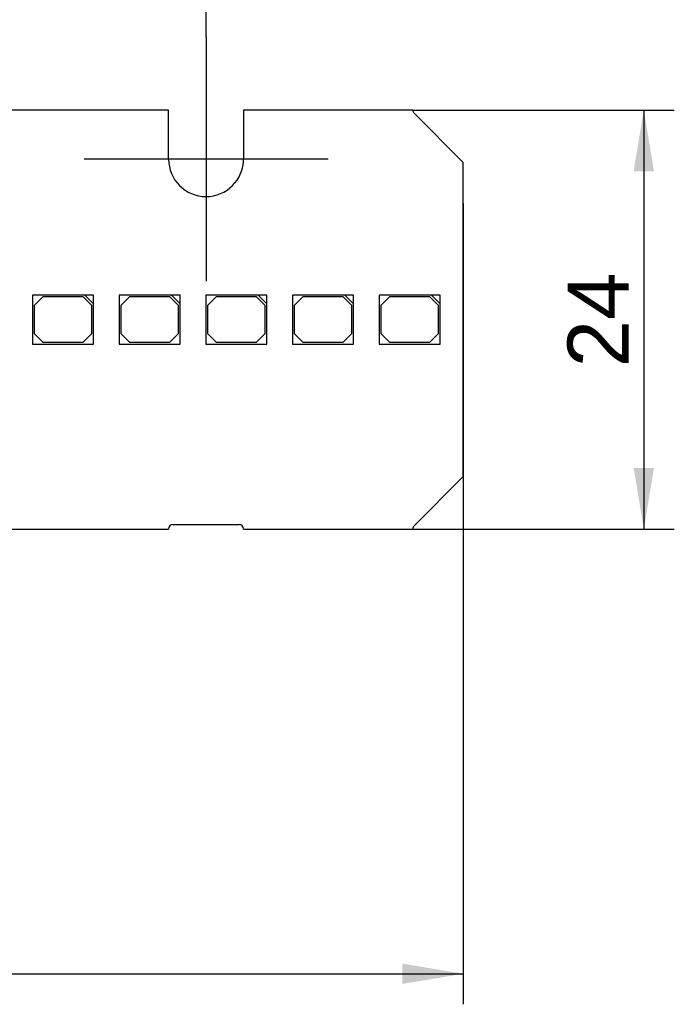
# Model space of a CAD drawing. Header units: millimetres. Extents: x 7 to 819, y 15 to 587.
# Tile 17 of 29: x 393 to 430, y 265 to 321. Entities that reach past the tile are written whole.
import ezdxf
from ezdxf.enums import TextEntityAlignment as Align
from ezdxf.lldxf.tags import DXFTag

# ---------------------------------------------------------------- set-up
doc = ezdxf.new("R2010")
doc.units = ezdxf.units.MM
doc.layers.add('Default', color=7, linetype='Continuous')
doc.layers.add('LINLED_280X24MM_', color=7, linetype='Continuous')
doc.styles.add('SEACAD_Arial', font='arial.ttf')
tags = doc.linetypes.add('CENTER2', pattern=[28.575, 19.05, -3.175, 3.175, -3.175]).pattern_tags.tags
tags[10:11] = [DXFTag(74, 4), DXFTag(75, 0), DXFTag(340, '0'), DXFTag(46, 0.0), DXFTag(50, 0.0), DXFTag(44, 0.0), DXFTag(45, 0.0)]
tags[8:9] = [DXFTag(74, 4), DXFTag(75, 0), DXFTag(340, '0'), DXFTag(46, 0.0), DXFTag(50, 0.0), DXFTag(44, 0.0), DXFTag(45, 0.0)]
tags[6:7] = [DXFTag(74, 4), DXFTag(75, 0), DXFTag(340, '0'), DXFTag(46, 0.0), DXFTag(50, 0.0), DXFTag(44, 0.0), DXFTag(45, 0.0)]
tags[4:5] = [DXFTag(74, 4), DXFTag(75, 0), DXFTag(340, '0'), DXFTag(46, 0.0), DXFTag(50, 0.0), DXFTag(44, 0.0), DXFTag(45, 0.0)]
doc.dimstyles.new('ISO', dxfattribs={"dimtxt": 3.5, "dimasz": 3.5, "dimexe": 1.75, "dimexo": 0, "dimgap": 0.875, "dimtad": 1, "dimtxsty": 'SEACAD_Arial', "dimblk1": '_SE_FILLED', "dimblk2": '_SE_FILLED', "dimsah": 1, "dimcen": 1.75, "dimadec": 0, "dimazin": 0, "dimtfac": 0.5, "dimtdec": 3, "dimtmove": 0, "dimatfit": 3, "dimfxl": 1, "dimarcsym": 0})

# ---------------------------------------------------------------- blocks, each defined once
blk = doc.blocks.new('SEANNOT_GROUP17')
at = {"layer": 'Default', "color": 7, "linetype": 'CENTER2'}
for p, q in [((403.519, 320.03), (403.519, 306.03)), ((410.519, 313.03), (396.519, 313.03))]:
    blk.add_line(p, q, dxfattribs=at)
blk = doc.blocks.new('SE')
at = {"layer": 'LINLED_280X24MM_', "color": 7, "linetype": 'Continuous'}
for p, q in [((401.369, 315.83), (280.669, 315.83)), ((401.369, 313.03), (401.369, 315.83)), ((415.373, 315.83), (405.669, 315.83)), ((405.669, 315.83), (405.669, 313.03)), ((418.269, 312.83), (415.446, 315.653)), ((418.269, 294.83), (418.269, 312.83)), ((396.564, 305.23), (393.564, 305.23)), ((393.564, 305.23), (393.564, 302.43)), ((397.064, 305.23), (396.564, 305.23)), ((396.564, 305.23), (397.064, 304.73)), ((397.064, 304.73), (397.064, 305.23)), ((401.534, 305.23), (398.534, 305.23)), ((398.534, 305.23), (398.534, 302.43)), ((402.034, 305.23), (401.534, 305.23)), ((401.534, 305.23), (402.034, 304.73)), ((402.034, 304.73), (402.034, 305.23)), ((406.504, 305.23), (403.504, 305.23)), ((403.504, 305.23), (403.504, 302.43)), ((407.004, 305.23), (406.504, 305.23)), ((406.504, 305.23), (407.004, 304.73)), ((407.004, 304.73), (407.004, 305.23)), ((411.474, 305.23), (408.474, 305.23)), ((408.474, 305.23), (408.474, 302.43)), ((411.974, 305.23), (411.474, 305.23)), ((411.474, 305.23), (411.974, 304.73)), ((411.974, 304.73), (411.974, 305.23)), ((416.444, 305.23), (413.444, 305.23)), ((413.444, 305.23), (413.444, 302.43)), ((416.944, 305.23), (416.444, 305.23)), ((416.444, 305.23), (416.944, 304.73)), ((416.944, 304.73), (416.944, 305.23)), ((394.164, 305.13), (393.664, 304.63)), ((396.464, 305.13), (394.164, 305.13)), ((396.964, 304.63), (396.464, 305.13)), ((397.064, 302.43), (397.064, 304.73)), ((399.134, 305.13), (398.634, 304.63)), ((401.434, 305.13), (399.134, 305.13)), ((401.934, 304.63), (401.434, 305.13)), ((402.034, 302.43), (402.034, 304.73)), ((404.104, 305.13), (403.604, 304.63)), ((406.404, 305.13), (404.104, 305.13)), ((406.904, 304.63), (406.404, 305.13)), ((407.004, 302.43), (407.004, 304.73)), ((409.074, 305.13), (408.574, 304.63)), ((411.374, 305.13), (409.074, 305.13)), ((411.874, 304.63), (411.374, 305.13)), ((411.974, 302.43), (411.974, 304.73)), ((414.044, 305.13), (413.544, 304.63)), ((416.344, 305.13), (414.044, 305.13)), ((416.844, 304.63), (416.344, 305.13)), ((416.944, 302.43), (416.944, 304.73)), ((393.664, 304.63), (393.664, 303.03)), ((396.964, 303.03), (396.964, 304.63)), ((398.634, 304.63), (398.634, 303.03)), ((401.934, 303.03), (401.934, 304.63)), ((403.604, 304.63), (403.604, 303.03)), ((406.904, 303.03), (406.904, 304.63)), ((408.574, 304.63), (408.574, 303.03)), ((411.874, 303.03), (411.874, 304.63)), ((413.544, 304.63), (413.544, 303.03)), ((416.844, 303.03), (416.844, 304.63)), ((393.664, 303.03), (394.164, 302.53)), ((396.464, 302.53), (396.964, 303.03)), ((398.634, 303.03), (399.134, 302.53)), ((401.434, 302.53), (401.934, 303.03)), ((403.604, 303.03), (404.104, 302.53)), ((406.404, 302.53), (406.904, 303.03)), ((408.574, 303.03), (409.074, 302.53)), ((411.374, 302.53), (411.874, 303.03)), ((413.544, 303.03), (414.044, 302.53)), ((416.344, 302.53), (416.844, 303.03)), ((393.564, 302.43), (397.064, 302.43)), ((394.164, 302.53), (396.464, 302.53)), ((398.534, 302.43), (402.034, 302.43)), ((399.134, 302.53), (401.434, 302.53)), ((403.504, 302.43), (407.004, 302.43)), ((404.104, 302.53), (406.404, 302.53)), ((408.474, 302.43), (411.974, 302.43)), ((409.074, 302.53), (411.374, 302.53)), ((413.444, 302.43), (416.944, 302.43)), ((414.044, 302.53), (416.344, 302.53)), ((415.446, 292.006), (418.269, 294.83)), ((280.669, 291.83), (401.369, 291.83)), ((401.619, 292.08), (405.419, 292.08)), ((405.669, 291.83), (415.373, 291.83))]:
    blk.add_line(p, q, dxfattribs=at)
for centre, radius, start, end in [((415.623, 315.83), 0.25, 180, 225), ((403.519, 313.03), 2.15, 180, 0), ((401.619, 291.83), 0.25, 90, 180), ((405.419, 291.83), 0.25, 0, 90), ((415.623, 291.83), 0.25, 135, 180)]:
    blk.add_arc(centre, radius, start, end, dxfattribs=at)
blk = doc.blocks.new('DMBLK122')
at = {"layer": 'Default', "linetype": 'Continuous'}
for points in [[(282.019, 335.518), (278.519, 334.934), (282.019, 334.351)], [(400.019, 335.518), (400.019, 334.351), (403.519, 334.934)]]:
    blk.add_hatch(color=7, dxfattribs=at).paths.add_polyline_path(points)
at = {"layer": 'Default', "color": 7, "linetype": 'Continuous'}
for p, q in [((278.519, 320.03), (278.519, 336.684)), ((403.519, 320.03), (403.519, 336.684)), ((278.519, 334.934), (403.519, 334.934))]:
    blk.add_line(p, q, dxfattribs=at)
at = {"layer": 'Default', "color": 7, "linetype": 'Continuous', "style": 'SEACAD_Arial'}
blk.add_text('125', height=3.5, dxfattribs=at).set_placement((336.911, 339.309), align=Align.TOP_LEFT)
blk = doc.blocks.new('_SE_FILLED')
at = {"color": 0}
blk.add_line((0, 0), (-1, 0), dxfattribs=at)
blk.add_solid([(0, 0), (-1, -0.1665), (-1, 0.1665), (0, 0)], dxfattribs=at)
blk = doc.blocks.new('DMBLK124')
at = {"layer": 'Default', "linetype": 'Continuous'}
for points in [[(142.269, 265.761), (142.269, 266.928), (138.769, 266.345)], [(414.77, 265.761), (418.269, 266.345), (414.77, 266.928)]]:
    blk.add_hatch(color=7, dxfattribs=at).paths.add_polyline_path(points)
at = {"layer": 'Default', "color": 7, "linetype": 'Continuous'}
for p, q in [((418.269, 310.474), (418.269, 264.595)), ((138.769, 294.83), (138.769, 264.595)), ((138.769, 266.345), (418.269, 266.345))]:
    blk.add_line(p, q, dxfattribs=at)
at = {"layer": 'Default', "color": 7, "linetype": 'Continuous', "style": 'SEACAD_Arial'}
blk.add_text('279,5', height=3.5, dxfattribs=at).set_placement((272.356, 270.72), align=Align.TOP_LEFT)
blk = doc.blocks.new('DMBLK127')
at = {"layer": 'Default', "linetype": 'Continuous'}
for points in [[(429.206, 312.33), (428.623, 315.83), (428.04, 312.33)], [(429.206, 295.33), (428.04, 295.33), (428.623, 291.83)]]:
    blk.add_hatch(color=7, dxfattribs=at).paths.add_polyline_path(points)
at = {"layer": 'Default', "color": 7, "linetype": 'Continuous'}
for p, q in [((415.373, 315.83), (430.373, 315.83)), ((428.623, 315.83), (428.623, 291.83)), ((415.373, 291.83), (430.373, 291.83))]:
    blk.add_line(p, q, dxfattribs=at)
at = {"layer": 'Default', "color": 7, "linetype": 'Continuous', "style": 'SEACAD_Arial'}
blk.add_text('24', height=3.5, rotation=90, dxfattribs=at).set_placement((424.248, 301.091), align=Align.TOP_LEFT)

msp = doc.modelspace()

# ---------------------------------------------------------------- block references
at = {"layer": 'Default'}
for name in ['SEANNOT_GROUP17', 'SE']:
    msp.add_blockref(name, (0, 0), dxfattribs=at)

# ---------------------------------------------------------------- dimensions: what is measured, and where the dimension line sits
at = {"layer": 'Default', "color": 7, "linetype": 'Continuous'}
for base, p1, p2, angle, picture, middle in [((278.5195, 334.9343), (278.5195, 313.0297), (403.5195, 313.0297), 0, 'DMBLK122', (341.0195, 334.9343)), ((428.623, 315.8297), (415.3731, 315.8297), (415.3731, 291.8297), 270, 'DMBLK127', (428.623, 303.8297))]:
    dim = msp.add_linear_dim(base=base, p1=p1, p2=p2, angle=angle, text='\\A1;<>', dimstyle='ISO', dxfattribs=at)
    dim.commit()
    dim.dimension.update_dxf_attribs({"geometry": picture, "text_midpoint": middle, "dimtype": 161})
dim = msp.add_linear_dim(base=(418.2695, 266.3445), p1=(138.7695, 312.8297), p2=(418.2695, 310.4742), text='\\A1;<>', dimstyle='ISO', dxfattribs=at)
dim.commit()
dim.dimension.update_dxf_attribs({"geometry": 'DMBLK124', "text_midpoint": (278.5195, 266.3445), "dimtype": 160})

doc.saveas('drawing.dxf')
